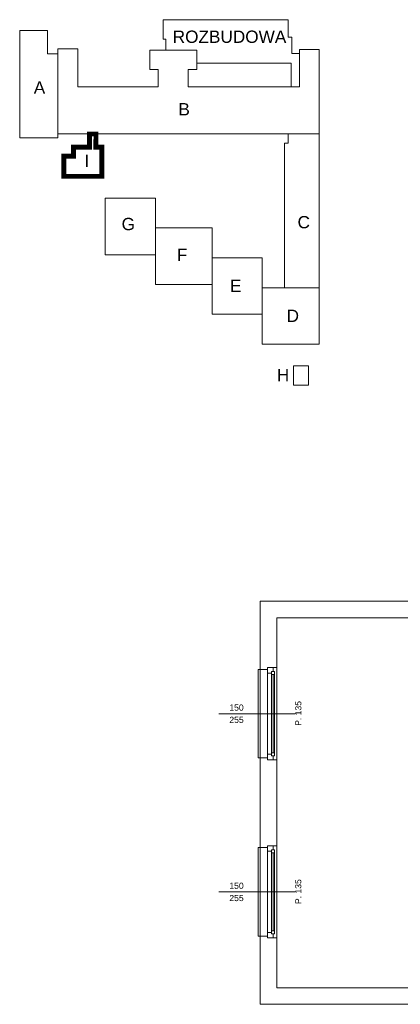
# Model space of a CAD drawing. Header units: millimetres. Extents: x 12683 to 90307, y 30842 to 62253.
# Tile 19 of 152: x 30693 to 31312, y 57821 to 59423. Entities that reach past the tile are written whole.
import ezdxf

# ---------------------------------------------------------------- set-up
doc = ezdxf.new("R2010")
doc.units = ezdxf.units.MM
doc.header["$LTSCALE"] = 0.6
for name, color, linetype, lineweight in [('zzz_podklady_okna_opisy', 252, 'Continuous', 15), ('zzz_podklady_sciany', 252, 'Continuous', 15), ('zzzz_podklady_schemat', 252, 'Continuous', 15)]:
    doc.layers.add(name, color=color, linetype=linetype, lineweight=lineweight)
doc.styles.add('GENERATED_STYLE_1', font='ARIAL.TTF')

msp = doc.modelspace()

# ---------------------------------------------------------------- linework, layer by layer
at = {"layer": 'zzz_podklady_sciany'}
for p, q in [((31084.1, 58476.7), (31084.1, 58365.7)), ((31396.1, 58476.7), (31084.1, 58476.7)), ((31111.1, 58368.7), (31111.1, 58449.7)), ((31111.1, 58449.7), (31396.1, 58449.7)), ((31081.1, 58221.7), (31081.1, 58365.7)), ((31081.1, 58365.7), (31084.1, 58365.7)), ((31084.1, 58365.7), (31096.1, 58365.7)), ((31084.1, 58221.7), (31084.1, 58365.7)), ((31096.1, 58365.7), (31096.1, 58368.7)), ((31096.1, 58368.7), (31105.1, 58368.7)), ((31105.1, 58368.7), (31096.1, 58368.7)), ((31096.1, 58368.7), (31105.1, 58368.7)), ((31105.1, 58368.7), (31111.1, 58368.7)), ((31111.1, 58218.7), (31111.1, 58368.7)), ((31111.1, 58218.7), (31111.1, 58368.7)), ((31084.1, 58221.7), (31081.1, 58221.7)), ((31084.1, 58221.7), (31096.1, 58221.7)), ((31084.1, 58221.7), (31084.1, 58075.7)), ((31096.1, 58221.7), (31096.1, 58218.7)), ((31096.1, 58218.7), (31105.1, 58218.7)), ((31096.1, 58218.7), (31105.1, 58218.7)), ((31096.1, 58218.7), (31105.1, 58218.7)), ((31105.1, 58218.7), (31111.1, 58218.7)), ((31111.1, 58078.7), (31111.1, 58218.7)), ((31081.1, 57931.7), (31081.1, 58075.7)), ((31081.1, 58075.7), (31084.1, 58075.7)), ((31084.1, 58075.7), (31096.1, 58075.7)), ((31084.1, 57931.7), (31084.1, 58075.7)), ((31096.1, 58075.7), (31096.1, 58078.7)), ((31096.1, 58078.7), (31105.1, 58078.7)), ((31105.1, 58078.7), (31096.1, 58078.7)), ((31096.1, 58078.7), (31105.1, 58078.7)), ((31105.1, 58078.7), (31111.1, 58078.7)), ((31111.1, 57928.7), (31111.1, 58078.7)), ((31111.1, 57928.7), (31111.1, 58078.7)), ((31084.1, 57931.7), (31081.1, 57931.7)), ((31084.1, 57931.7), (31096.1, 57931.7)), ((31084.1, 57931.7), (31084.1, 57820.7)), ((31096.1, 57931.7), (31096.1, 57928.7)), ((31096.1, 57928.7), (31105.1, 57928.7)), ((31096.1, 57928.7), (31105.1, 57928.7)), ((31096.1, 57928.7), (31105.1, 57928.7)), ((31105.1, 57928.7), (31111.1, 57928.7)), ((31111.1, 57847.7), (31111.1, 57928.7)), ((31396.1, 57847.7), (31111.1, 57847.7)), ((31084.1, 57820.7), (31423.1, 57820.7))]:
    msp.add_line(p, q, dxfattribs=at)
at = {"layer": 'zzzz_podklady_schemat'}
for points in [[(30930.9, 59373.8), (30930.9, 59391.4), (30926.4, 59391.4), (30926.4, 59423.1), (31129.8, 59423.1), (31129.8, 59394.6), (31135.8, 59394.6), (31135.8, 59368.1), (31148.4, 59368.1)], [(30930.9, 59373.8), (30904.9, 59373.7), (30904.9, 59342.3), (30918.5, 59342.3), (30918.5, 59314), (30787.8, 59314), (30787.8, 59375.7), (30755.4, 59375.7), (30755.4, 59367.3)], [(30930.9, 59373.8), (30981.1, 59373.8), (30981.1, 59352.4)], [(31180, 59237.1), (31180, 59374.7), (31148.4, 59374.7), (31148.4, 59368.1)], [(30755.4, 59237.1), (30755.4, 59367.3)], [(31134.4, 59314), (31148.4, 59314), (31148.4, 59368.1)], [(31134.4, 59314), (30967.3, 59314), (30967.3, 59342.3), (30981.1, 59342.3), (30981.1, 59352.4)], [(31134.4, 59314), (31134.4, 59352.4), (30981.1, 59352.4)], [(30755.4, 59237.1), (31129.7, 59237.1)], [(30806.7, 59237.1), (30806.7, 59215.5), (30780.7, 59215.5), (30780.7, 59201), (30765.1, 59201), (30765.1, 59168.2), (30826.7, 59168.2), (30826.7, 59215.5), (30817.1, 59215.5), (30817.3, 59237.1)], [(31129.7, 59237.1), (31129.7, 59222.4), (31123.8, 59222.4), (31123.8, 58987)], [(31129.7, 59237.1), (31180, 59237.1)], [(31180, 58987), (31180, 59237.1)], [(30913.8, 59084.4), (30913.8, 59132.5), (30832.2, 59132.5), (30832.2, 59040.7), (30913.8, 59040.7)], [(31005.9, 58992), (31005.9, 59084.4), (30913.8, 59084.4), (30913.8, 58992), (31005.9, 58992)], [(31087.2, 58987), (31087.2, 59035.7), (31005.9, 59035.7)], [(31005.9, 58992), (31005.9, 58943.7), (31087.2, 58943.7)], [(31180, 58895), (31180, 58987), (31087.2, 58987), (31087.2, 58895), (31180, 58895)], [(31138.6, 58859.7), (31162.6, 58859.7), (31162.6, 58828.2), (31138.6, 58828.2), (31138.6, 58859.7)]]:
    msp.add_lwpolyline(points, dxfattribs=at)
msp.add_lwpolyline([(30755.4, 59367.3), (30738.5, 59367.3), (30738.5, 59405.6), (30693.2, 59405.6), (30693.2, 59231.1), (30755.4, 59231.1), (30755.4, 59367.3)], close=True, dxfattribs=at)
at = {"layer": 'zzzz_podklady_schemat', "const_width": 8}
msp.add_lwpolyline([(30817.3, 59237.1), (30806.7, 59237.1), (30806.7, 59215.5), (30780.7, 59215.5), (30780.7, 59201), (30765.1, 59201), (30765.1, 59168.2), (30826.7, 59168.2), (30826.7, 59215.5), (30817.1, 59215.5)], close=True, dxfattribs=at)

# ---------------------------------------------------------------- texts
at = {"layer": 'zzz_podklady_okna_opisy', "char_height": 10, "attachment_point": 7, "style": 'GENERATED_STYLE_1'}
for s, insert in [('{150}', (31034.1, 58298.5)), ('{255}', (31034.1, 58278.5)), ('{150}', (31034.1, 58008.5)), ('{255}', (31034.1, 57988.5))]:
    msp.add_mtext(s, dxfattribs=dict(at, insert=insert))
at = {"layer": 'zzz_podklady_okna_opisy', "char_height": 10, "attachment_point": 7, "rotation": 90, "style": 'GENERATED_STYLE_1'}
for insert in [(31151.3, 58273.9), (31151.3, 57983.9)]:
    msp.add_mtext('{P. 135}', dxfattribs=dict(at, insert=insert))
at = {"layer": 'zzzz_podklady_schemat', "char_height": 20, "attachment_point": 1, "style": 'GENERATED_STYLE_1'}
for s, insert in [('ROZBUDOWA', (30942, 59405.4)), ('{A}', (30716.1, 59322.6)), ('{B}', (30951.3, 59287.4)), ('{I}', (30798.5, 59203.2)), ('{G}', (30858.9, 59100.6)), ('{C}', (31145, 59103.6)), ('{F}', (30948.8, 59050.3)), ('{E}', (31035.2, 58999.9)), ('D', (31127.2, 58951.2)), ('H', (31111.3, 58854.8))]:
    msp.add_mtext(s, dxfattribs=dict(at, insert=insert))

# ---------------------------------------------------------------- next in the draw order: wipeouts: each hides what was drawn before it
at = {"ltscale": 5211.845131}
for points in [[(31107.6, 58357.2), (31102.6, 58357.2), (31102.6, 58359.7), (31096.1, 58359.7), (31096.1, 58227.7), (31102.6, 58227.7), (31102.6, 58230.2), (31107.6, 58230.2)], [(31107.6, 58067.2), (31102.6, 58067.2), (31102.6, 58069.7), (31096.1, 58069.7), (31096.1, 57937.7), (31102.6, 57937.7), (31102.6, 57940.2), (31107.6, 57940.2)]]:
    msp.add_wipeout(points, dxfattribs=at).dxf.layer = 'zzz_podklady_sciany'

# ---------------------------------------------------------------- next in the draw order: linework, layer by layer
at = {"layer": 'zzz_podklady_okna_opisy'}
for p, q in [((31017, 58293.7), (31141.1, 58293.7)), ((31017, 58003.7), (31141.1, 58003.7))]:
    msp.add_line(p, q, dxfattribs=at)
at = {"layer": 'zzz_podklady_sciany'}
for p, q in [((31096.1, 58368.7), (31096.1, 58359.7)), ((31096.1, 58365.7), (31096.1, 58368.7)), ((31102.6, 58359.7), (31102.6, 58362.2)), ((31102.6, 58362.2), (31105.1, 58362.2)), ((31102.6, 58362.2), (31102.6, 58357.2)), ((31107.6, 58362.2), (31102.6, 58362.2)), ((31105.1, 58362.2), (31105.1, 58368.7)), ((31107.6, 58357.2), (31107.6, 58362.2)), ((31096.1, 58359.7), (31102.6, 58359.7)), ((31096.1, 58359.7), (31096.1, 58227.7)), ((31102.6, 58230.2), (31102.6, 58357.2)), ((31102.6, 58357.2), (31107.6, 58357.2)), ((31105.1, 58230.2), (31105.1, 58357.2)), ((31107.6, 58230.2), (31107.6, 58357.2)), ((31107.6, 58230.2), (31107.6, 58357.2)), ((31102.6, 58227.7), (31096.1, 58227.7)), ((31096.1, 58227.7), (31096.1, 58218.7)), ((31096.1, 58221.7), (31096.1, 58218.7)), ((31107.6, 58230.2), (31102.6, 58230.2)), ((31102.6, 58230.2), (31102.6, 58225.2)), ((31102.6, 58225.2), (31102.6, 58227.7)), ((31105.1, 58225.2), (31102.6, 58225.2)), ((31102.6, 58225.2), (31107.6, 58225.2)), ((31105.1, 58218.7), (31105.1, 58225.2)), ((31107.6, 58225.2), (31107.6, 58230.2)), ((31096.1, 58078.7), (31096.1, 58069.7)), ((31096.1, 58075.7), (31096.1, 58078.7)), ((31102.6, 58069.7), (31102.6, 58072.2)), ((31102.6, 58072.2), (31105.1, 58072.2)), ((31102.6, 58072.2), (31102.6, 58067.2)), ((31107.6, 58072.2), (31102.6, 58072.2)), ((31105.1, 58072.2), (31105.1, 58078.7)), ((31107.6, 58067.2), (31107.6, 58072.2)), ((31096.1, 58069.7), (31102.6, 58069.7)), ((31096.1, 58069.7), (31096.1, 57937.7)), ((31102.6, 57940.2), (31102.6, 58067.2)), ((31102.6, 58067.2), (31107.6, 58067.2)), ((31105.1, 57940.2), (31105.1, 58067.2)), ((31107.6, 57940.2), (31107.6, 58067.2)), ((31107.6, 57940.2), (31107.6, 58067.2)), ((31102.6, 57937.7), (31096.1, 57937.7)), ((31096.1, 57937.7), (31096.1, 57928.7)), ((31096.1, 57931.7), (31096.1, 57928.7)), ((31107.6, 57940.2), (31102.6, 57940.2)), ((31102.6, 57940.2), (31102.6, 57935.2)), ((31102.6, 57935.2), (31102.6, 57937.7)), ((31105.1, 57935.2), (31102.6, 57935.2)), ((31102.6, 57935.2), (31107.6, 57935.2)), ((31105.1, 57928.7), (31105.1, 57935.2)), ((31107.6, 57935.2), (31107.6, 57940.2))]:
    msp.add_line(p, q, dxfattribs=at)

doc.saveas('drawing.dxf')
